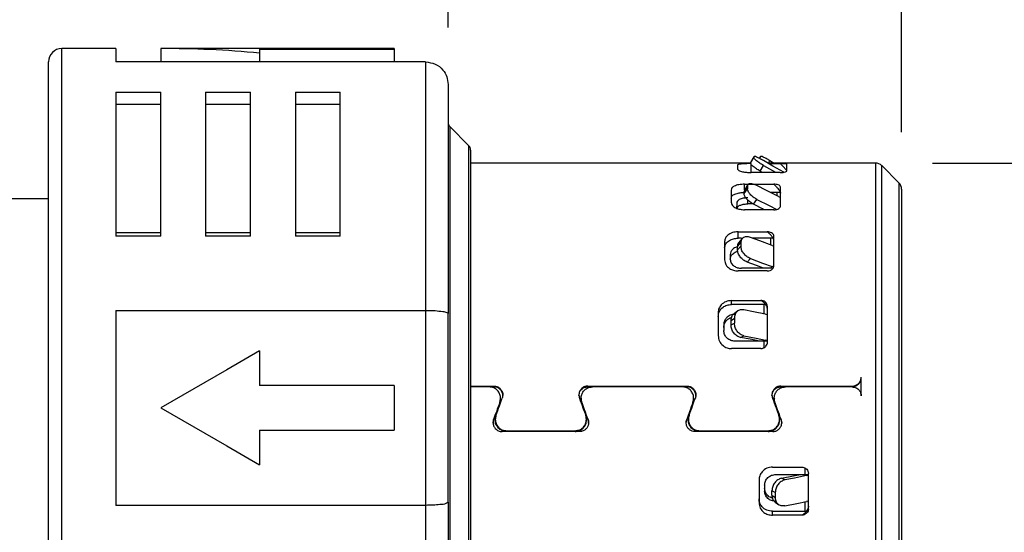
# Model space of a CAD drawing. Header units: millimetres. Extents: x 6 to 273, y 6 to 210.
# Tile 5 of 13: x 88 to 110, y 76 to 88. Entities that reach past the tile are written whole.
import ezdxf

# ---------------------------------------------------------------- set-up
doc = ezdxf.new("R2010")
doc.units = ezdxf.units.MM
doc.linetypes.add('SLD-Solid', pattern=[0])
doc.layers.add('DIMENSIONS', color=140, linetype='SLD-Solid', lineweight=25)
doc.styles.add('SLDTEXTSTYLE0', font='TXT', dxfattribs={"width": 0.7})
doc.dimstyles.new('SLDDIMSTYLE0', dxfattribs={"dimtxt": 2.158008, "dimasz": 3.302, "dimexe": 0, "dimexo": 0.0625, "dimgap": 0.539502, "dimtad": 0, "dimtih": 1, "dimtoh": 1, "dimdec": 1, "dimrnd": 1e-09, "dimzin": 12, "dimdsep": 46, "dimtxsty": 'SLDTEXTSTYLE0', "dimsah": 1, "dimcen": 0.09, "dimadec": 0, "dimazin": 3, "dimtfac": 1, "dimtdec": 1, "dimtofl": 0, "dimtmove": 0, "dimatfit": 3, "dimfxl": 0, "dimfrac": 2, "dimtolj": 1, "dimtzin": 12, "dimarcsym": 0})
doc.dimstyles.new('SLDDIMSTYLE1', dxfattribs={"dimtxt": 2.158008, "dimasz": 3.302, "dimexe": 0, "dimexo": 0.0625, "dimgap": 0.539502, "dimtad": 0, "dimtih": 1, "dimtoh": 1, "dimdec": 1, "dimrnd": 1e-09, "dimzin": 4, "dimdsep": 46, "dimtxsty": 'SLDTEXTSTYLE0', "dimsah": 1, "dimcen": 0.09, "dimadec": 0, "dimazin": 1, "dimtfac": 1, "dimtdec": 1, "dimtofl": 0, "dimtmove": 0, "dimatfit": 3, "dimfxl": 0, "dimfrac": 2, "dimtolj": 1, "dimtzin": 12, "dimarcsym": 0})

# ---------------------------------------------------------------- blocks, each defined once
blk = doc.blocks.new('_D')
at = {"layer": 'DIMENSIONS'}
for p, q in [((97.781, 87.539), (97.781, 100.244)), ((107.881, 85.206), (107.881, 100.244)), ((97.781, 97.069), (107.881, 97.069)), ((107.881, 97.069), (114.736, 97.069)), ((117.661, 97.069), (116.936, 97.069)), ((116.936, 97.069), (116.936, 93.639)), ((124.074, 97.069), (124.798, 97.069)), ((124.798, 97.069), (124.798, 93.639)), ((116.936, 93.639), (117.661, 93.639)), ((124.798, 93.639), (124.074, 93.639))]:
    blk.add_line(p, q, dxfattribs=at)
for points in [[(97.781, 97.069), (101.083, 96.561), (101.083, 97.577)], [(107.881, 97.069), (104.579, 97.577), (104.579, 96.561)]]:
    blk.add_solid(points, dxfattribs=at)
at = {"layer": 'DIMENSIONS', "char_height": 2.1167, "attachment_point": 1, "style": 'SLDTEXTSTYLE0'}
for s, insert in [('10.1', (117.661, 100.28)), ('0.40', (117.661, 96.367))]:
    blk.add_mtext(s, dxfattribs=dict(at, insert=insert))
blk = doc.blocks.new('_D_1')
at = {"layer": 'DIMENSIONS'}
for p, q in [((57.881, 84.915), (57.881, 112.244)), ((107.881, 85.206), (107.881, 112.244)), ((57.881, 109.069), (77.873, 109.069)), ((80.798, 109.069), (80.073, 109.069)), ((80.073, 109.069), (80.073, 105.639)), ((87.211, 109.069), (87.935, 109.069)), ((87.935, 109.069), (87.935, 105.639)), ((107.881, 109.069), (90.135, 109.069)), ((80.073, 105.639), (80.798, 105.639)), ((87.935, 105.639), (87.211, 105.639))]:
    blk.add_line(p, q, dxfattribs=at)
for points in [[(57.881, 109.069), (61.183, 108.561), (61.183, 109.577)], [(107.881, 109.069), (104.579, 109.577), (104.579, 108.561)]]:
    blk.add_solid(points, dxfattribs=at)
at = {"layer": 'DIMENSIONS', "char_height": 2.1167, "attachment_point": 1, "style": 'SLDTEXTSTYLE0'}
for s, insert in [('50.0', (80.798, 112.28)), ('1.97', (80.798, 108.367))]:
    blk.add_mtext(s, dxfattribs=dict(at, insert=insert))
blk = doc.blocks.new('_D_2')
at = {"layer": 'DIMENSIONS'}
for p, q in [((108.568, 84.519), (121.056, 84.519)), ((117.881, 84.519), (117.881, 73.619)), ((108.568, 73.619), (121.056, 73.619)), ((117.881, 68.76), (117.881, 73.619)), ((124.231, 68.76), (117.881, 68.76)), ((127.311, 68.76), (126.586, 68.76)), ((126.586, 68.76), (126.586, 65.331)), ((133.724, 68.76), (134.448, 68.76)), ((134.448, 68.76), (134.448, 65.331)), ((126.586, 65.331), (127.311, 65.331)), ((134.448, 65.331), (133.724, 65.331))]:
    blk.add_line(p, q, dxfattribs=at)
for points in [[(117.881, 84.519), (117.373, 81.217), (118.389, 81.217)], [(117.881, 73.619), (118.389, 76.921), (117.373, 76.921)]]:
    blk.add_solid(points, dxfattribs=at)
at = {"layer": 'DIMENSIONS', "char_height": 2.1167, "attachment_point": 1, "style": 'SLDTEXTSTYLE0'}
for s, insert in [('%%c', (125.682, 71.972)), ('10.9', (128.94, 71.972)), ('0.43', (127.311, 68.059))]:
    blk.add_mtext(s, dxfattribs=dict(at, insert=insert))

msp = doc.modelspace()

# ---------------------------------------------------------------- linework, layer by layer
for p, q in [((90.381, 87.069), (89.181, 87.069)), ((89.181, 71.069), (89.181, 87.069)), ((90.381, 87.069), (90.381, 86.769)), ((96.581, 87.069), (91.381, 87.069)), ((91.381, 87.069), (91.381, 86.769)), ((93.581, 87.053), (96.581, 87.053)), ((93.581, 87.053), (93.581, 86.967)), ((96.581, 87.069), (96.581, 87.053)), ((96.581, 87.053), (96.581, 86.769)), ((93.581, 86.967), (93.581, 86.769)), ((88.881, 79.069), (88.881, 86.769)), ((97.281, 86.769), (90.381, 86.769)), ((97.281, 86.769), (97.281, 81.239)), ((97.781, 86.269), (97.781, 81.169)), ((90.381, 86.095), (91.381, 86.095)), ((90.381, 86.095), (90.381, 82.894)), ((91.381, 82.894), (91.381, 86.095)), ((92.381, 86.095), (93.381, 86.095)), ((92.381, 86.095), (92.381, 82.894)), ((93.381, 82.894), (93.381, 86.095)), ((94.381, 86.095), (95.381, 86.095)), ((94.381, 86.095), (94.381, 82.894)), ((95.381, 82.894), (95.381, 86.095)), ((91.381, 85.824), (90.381, 85.824)), ((93.381, 85.824), (92.381, 85.824)), ((95.381, 85.824), (94.381, 85.824)), ((98.237, 84.912), (97.825, 85.325)), ((97.825, 72.812), (97.825, 85.325)), ((98.237, 84.912), (98.237, 73.225)), ((98.281, 84.806), (98.281, 79.069)), ((104.591, 84.659), (104.516, 84.529)), ((104.591, 84.659), (104.591, 84.639)), ((104.599, 84.668), (104.594, 84.66)), ((104.714, 84.621), (104.736, 84.659)), ((104.744, 84.668), (104.716, 84.62)), ((104.516, 84.519), (98.281, 84.519)), ((104.228, 84.476), (104.228, 84.382)), ((104.516, 84.512), (104.591, 84.639)), ((104.516, 84.512), (104.516, 84.529)), ((104.528, 84.307), (104.528, 84.505)), ((104.728, 84.34), (104.803, 84.466)), ((107.298, 84.519), (104.899, 84.519)), ((104.917, 84.519), (104.948, 84.573)), ((104.922, 84.505), (105.178, 84.505)), ((104.948, 84.573), (105.044, 84.519)), ((105.328, 84.347), (105.328, 84.493)), ((107.298, 84.519), (107.298, 82.922)), ((107.823, 84.077), (107.44, 84.46)), ((107.44, 73.677), (107.44, 84.46)), ((105.178, 84.307), (104.528, 84.307)), ((104.786, 84.307), (104.728, 84.34)), ((104.447, 84.005), (104.372, 83.888)), ((104.46, 84.04), (104.381, 83.918)), ((104.384, 84.047), (105.034, 84.047)), ((104.384, 83.923), (104.384, 84.047)), ((104.447, 84.005), (104.447, 83.947)), ((105.184, 83.564), (105.184, 83.984)), ((107.823, 84.077), (107.823, 82.61)), ((104.084, 83.918), (104.084, 83.647)), ((104.372, 83.838), (104.447, 83.947)), ((104.385, 83.919), (104.372, 83.888)), ((104.372, 83.838), (104.372, 83.888)), ((105.18, 83.865), (104.961, 83.865)), ((105.104, 83.865), (105.104, 83.796)), ((105.14, 83.776), (105.184, 83.752)), ((107.881, 83.936), (107.881, 74.201)), ((88.881, 83.719), (87.881, 83.719)), ((104.209, 83.628), (104.209, 83.559)), ((104.459, 83.61), (104.459, 83.692)), ((104.569, 83.61), (104.459, 83.61)), ((104.584, 83.6), (104.659, 83.709)), ((105.034, 83.478), (104.384, 83.478)), ((104.781, 83.478), (104.781, 83.513)), ((90.381, 82.969), (91.381, 82.969)), ((91.381, 82.894), (90.381, 82.894)), ((92.381, 82.969), (93.381, 82.969)), ((93.381, 82.894), (92.381, 82.894)), ((94.381, 82.969), (95.381, 82.969)), ((95.381, 82.894), (94.381, 82.894)), ((104.239, 82.989), (104.889, 82.989)), ((104.239, 82.845), (104.239, 82.989)), ((107.298, 82.922), (107.298, 73.619)), ((103.939, 82.775), (103.939, 82.36)), ((104.302, 82.755), (104.227, 82.666)), ((104.227, 82.589), (104.302, 82.666)), ((104.316, 82.845), (104.239, 82.845)), ((104.328, 82.836), (104.25, 82.742)), ((104.302, 82.755), (104.302, 82.666)), ((105.018, 82.845), (104.559, 82.845)), ((104.959, 82.845), (104.959, 82.698)), ((104.995, 82.684), (105.039, 82.666)), ((105.039, 82.239), (105.039, 82.883)), ((104.064, 82.48), (104.064, 82.374)), ((104.227, 82.589), (104.227, 82.666)), ((107.823, 82.61), (107.823, 74.06)), ((104.439, 82.314), (104.514, 82.392)), ((104.889, 82.116), (104.239, 82.116)), ((104.959, 82.176), (104.314, 82.176)), ((104.995, 82.212), (104.96, 82.176)), ((105.031, 82.2), (104.995, 82.212)), ((104.095, 81.458), (104.745, 81.458)), ((104.095, 81.37), (104.095, 81.458)), ((104.852, 81.37), (104.095, 81.37)), ((104.815, 81.37), (104.815, 81.152)), ((90.381, 81.239), (97.281, 81.239)), ((90.381, 81.239), (90.381, 76.898)), ((97.281, 81.239), (97.281, 76.898)), ((97.781, 76.969), (97.781, 81.169)), ((103.795, 81.184), (103.795, 80.676)), ((104.236, 81.225), (104.158, 81.171)), ((104.851, 81.156), (104.895, 81.146)), ((104.895, 80.532), (104.895, 81.322)), ((103.92, 80.92), (103.92, 80.79)), ((104.158, 81.061), (104.083, 81.009)), ((104.083, 80.915), (104.083, 81.009)), ((104.083, 80.915), (104.158, 80.952)), ((104.158, 81.061), (104.158, 80.952)), ((104.815, 80.552), (104.17, 80.552)), ((104.295, 80.636), (104.37, 80.674)), ((104.851, 80.577), (104.8, 80.552)), ((104.815, 80.552), (104.815, 80.406)), ((104.895, 80.57), (104.851, 80.577)), ((93.581, 80.339), (93.581, 79.569)), ((104.745, 80.387), (104.095, 80.387)), ((106.981, 79.334), (106.981, 79.752)), ((96.581, 79.569), (93.581, 79.569)), ((96.581, 79.569), (96.581, 78.569)), ((98.281, 79.553), (98.8, 79.553)), ((98.8, 79.536), (98.281, 79.536)), ((98.7, 79.534), (98.281, 79.534)), ((98.8, 79.553), (98.8, 79.536)), ((100.894, 79.553), (103.1, 79.553)), ((100.894, 79.536), (100.894, 79.553)), ((103.1, 79.536), (100.894, 79.536)), ((103, 79.534), (100.994, 79.534)), ((103.1, 79.553), (103.1, 79.536)), ((105.194, 79.553), (106.781, 79.553)), ((105.194, 79.536), (105.194, 79.553)), ((106.781, 79.536), (105.194, 79.536)), ((106.781, 79.534), (105.294, 79.534)), ((106.781, 79.553), (106.781, 79.536)), ((98.935, 79.198), (98.935, 79.181)), ((98.95, 79.266), (98.95, 79.284)), ((100.744, 79.284), (100.744, 79.266)), ((100.759, 79.181), (100.759, 79.198)), ((103.235, 79.198), (103.235, 79.181)), ((103.25, 79.266), (103.25, 79.284)), ((105.044, 79.284), (105.044, 79.266)), ((105.059, 79.181), (105.059, 79.198)), ((88.881, 71.369), (88.881, 79.069)), ((98.281, 79.069), (98.281, 73.331)), ((98.785, 78.724), (98.795, 78.793)), ((98.795, 78.793), (98.795, 78.81)), ((98.832, 78.812), (98.832, 78.794)), ((100.861, 78.794), (100.861, 78.813)), ((100.899, 78.81), (100.899, 78.793)), ((103.085, 78.724), (103.095, 78.793)), ((103.095, 78.793), (103.095, 78.81)), ((103.132, 78.812), (103.132, 78.794)), ((105.161, 78.794), (105.161, 78.813)), ((105.199, 78.81), (105.199, 78.793)), ((105.199, 78.793), (105.211, 78.724)), ((93.581, 78.569), (96.581, 78.569)), ((93.581, 78.569), (93.581, 77.798)), ((100.711, 78.539), (98.983, 78.539)), ((99.082, 78.559), (100.611, 78.559)), ((99.082, 78.542), (99.082, 78.559)), ((100.611, 78.542), (99.082, 78.542)), ((100.611, 78.559), (100.611, 78.542)), ((105.011, 78.539), (103.283, 78.539)), ((103.382, 78.559), (104.911, 78.559)), ((103.382, 78.542), (103.382, 78.559)), ((104.911, 78.542), (103.382, 78.542)), ((104.911, 78.559), (104.911, 78.542)), ((105.006, 77.75), (105.656, 77.75)), ((105.726, 77.73), (105.726, 77.585)), ((104.706, 77.461), (104.706, 76.953)), ((105.081, 77.585), (105.726, 77.585)), ((105.281, 77.463), (105.206, 77.501)), ((105.711, 77.585), (105.762, 77.56)), ((105.762, 77.56), (105.806, 77.567)), ((105.806, 76.815), (105.806, 77.605)), ((104.831, 77.347), (104.831, 77.217)), ((105.069, 77.185), (104.994, 77.222)), ((104.994, 77.128), (104.994, 77.222)), ((105.069, 77.185), (105.069, 77.076)), ((97.781, 76.969), (97.781, 71.869)), ((104.994, 77.128), (105.069, 77.076)), ((105.069, 76.966), (105.147, 76.912)), ((105.726, 76.985), (105.726, 76.767)), ((105.806, 76.991), (105.762, 76.981)), ((97.281, 76.898), (90.381, 76.898)), ((97.281, 76.898), (97.281, 71.369)), ((105.006, 76.767), (105.763, 76.767)), ((105.006, 76.679), (105.006, 76.767)), ((105.656, 76.679), (105.006, 76.679))]:
    msp.add_line(p, q)
at = {"flags": 128}
for points in [[(105.257, 84.314), (105.016, 84.452), (104.803, 84.573)], [(104.803, 84.466), (105.073, 84.313), (105.082, 84.307)], [(105.14, 83.776), (104.872, 83.909), (104.659, 84.016)], [(104.829, 83.478), (104.797, 83.494), (104.584, 83.6)], [(104.659, 83.709), (104.929, 83.573), (105.101, 83.487)], [(104.995, 82.684), (104.727, 82.783), (104.514, 82.861)], [(104.808, 82.176), (104.652, 82.235), (104.439, 82.314)], [(104.514, 82.392), (104.784, 82.291), (104.995, 82.212)], [(104.851, 81.156), (104.583, 81.208), (104.37, 81.25)], [(104.895, 81.149), (104.893, 81.149), (104.876, 81.15)], [(104.715, 80.552), (104.508, 80.594), (104.295, 80.636)], [(104.37, 80.674), (104.64, 80.62), (104.851, 80.577)], [(93.581, 80.339), (92.851, 79.917), (92.117, 79.493), (91.381, 79.069)], [(91.381, 79.069), (92.117, 78.644), (92.851, 78.22), (93.581, 77.798)], [(105.206, 77.501), (105.476, 77.555), (105.626, 77.585)], [(105.762, 77.56), (105.494, 77.506), (105.281, 77.463)], [(105.281, 76.887), (105.551, 76.94), (105.762, 76.981)], [(105.787, 76.987), (105.804, 76.988), (105.806, 76.988)]]:
    msp.add_lwpolyline(points, dxfattribs=at)
for centre, radius, start, end in [((89.181, 86.769), 0.3, 90, 179.9998), ((91.385, 63.248), 23.82, 84.7094, 90.0087), ((97.931, 85.431), 0.15, 180, 225.0001), ((98.131, 84.806), 0.15, 359.9998, 45.0004), ((107.298, 84.318), 0.2, 45.0015, 89.9989), ((107.681, 83.936), 0.2, 0.0012, 44.9999), ((104.959, 81.507), 0.669, 85.4536, 90.005), ((104.816, 79.171), 1.381, 86.7006, 90.0165), ((105.727, 78.964), 1.38, 269.9813, 273.3016)]:
    msp.add_arc(centre, radius, start, end)
for points, knots in [([(97.281, 86.769), (97.354, 86.759), (97.501, 86.74), (97.665, 86.607), (97.764, 86.442), (97.775, 86.326), (97.781, 86.269)], [0, 0, 0, 0, 0.2783048, 0.5576219, 0.778616, 1, 1, 1, 1]), ([(104.803, 84.573), (104.776, 84.589), (104.727, 84.617), (104.662, 84.643), (104.617, 84.67), (104.596, 84.661), (104.591, 84.659)], [0, 0, 0, 0, 0.39659, 0.722104, 0.927418, 1, 1, 1, 1]), ([(104.948, 84.573), (104.921, 84.589), (104.872, 84.617), (104.807, 84.642), (104.765, 84.67), (104.747, 84.663), (104.745, 84.662)], [0, 0, 0, 0, 0.4139875, 0.7537666, 0.9681042, 1, 1, 1, 1]), ([(104.528, 84.505), (104.485, 84.505), (104.408, 84.505), (104.316, 84.497), (104.254, 84.495), (104.234, 84.48), (104.228, 84.476)], [0, 0, 0, 0, 0.419779, 0.760015, 0.930172, 1, 1, 1, 1]), ([(104.728, 84.34), (104.701, 84.356), (104.648, 84.387), (104.584, 84.437), (104.535, 84.475), (104.521, 84.503), (104.516, 84.512)], [0, 0, 0, 0, 0.348003, 0.658773, 0.885352, 1, 1, 1, 1]), ([(104.803, 84.466), (104.776, 84.483), (104.723, 84.514), (104.659, 84.563), (104.61, 84.601), (104.596, 84.629), (104.591, 84.639)], [0, 0, 0, 0, 0.34794, 0.658561, 0.885154, 1, 1, 1, 1]), ([(105.328, 84.493), (105.324, 84.495), (105.307, 84.503), (105.272, 84.502), (105.227, 84.505), (105.195, 84.505), (105.178, 84.505)], [0, 0, 0, 0, 0.101907, 0.3681352, 0.664219, 1, 1, 1, 1]), ([(105.328, 84.343), (105.327, 84.346), (105.321, 84.356), (105.304, 84.374), (105.276, 84.406), (105.232, 84.451), (105.198, 84.486), (105.178, 84.505)], [0, 0, 0, 0, 0.044918, 0.154889, 0.332996, 0.625804, 1, 1, 1, 1]), ([(104.228, 84.382), (104.237, 84.371), (104.264, 84.338), (104.34, 84.326), (104.43, 84.309), (104.494, 84.308), (104.528, 84.307)], [0, 0, 0, 0, 0.129872, 0.395073, 0.679998, 1, 1, 1, 1]), ([(105.178, 84.307), (105.2, 84.308), (105.239, 84.309), (105.285, 84.319), (105.318, 84.329), (105.326, 84.342), (105.328, 84.347)], [0, 0, 0, 0, 0.398606, 0.727452, 0.902538, 1, 1, 1, 1]), ([(104.384, 84.047), (104.341, 84.045), (104.262, 84.042), (104.166, 84.012), (104.099, 83.972), (104.089, 83.934), (104.084, 83.918)], [0, 0, 0, 0, 0.366641, 0.677178, 0.860282, 1, 1, 1, 1]), ([(104.659, 84.016), (104.632, 84.028), (104.584, 84.049), (104.518, 84.062), (104.458, 84.05), (104.45, 84.019), (104.447, 84.005)], [0, 0, 0, 0, 0.355611, 0.637759, 0.83274, 1, 1, 1, 1]), ([(105.184, 83.984), (105.18, 83.994), (105.171, 84.019), (105.129, 84.034), (105.084, 84.046), (105.051, 84.047), (105.034, 84.047)], [0, 0, 0, 0, 0.177557, 0.440297, 0.705824, 1, 1, 1, 1]), ([(105.034, 84.047), (105.051, 84.031), (105.083, 84.001), (105.124, 83.955), (105.154, 83.913), (105.177, 83.879), (105.182, 83.856), (105.184, 83.847)], [0, 0, 0, 0, 0.278282, 0.521381, 0.721969, 0.894897, 1, 1, 1, 1]), ([(104.084, 83.735), (104.092, 83.756), (104.11, 83.806), (104.194, 83.839), (104.285, 83.861), (104.35, 83.863), (104.384, 83.865)], [0, 0, 0, 0, 0.182893, 0.444846, 0.708295, 1, 1, 1, 1]), ([(104.584, 83.6), (104.556, 83.616), (104.501, 83.648), (104.436, 83.71), (104.386, 83.772), (104.376, 83.818), (104.372, 83.838)], [0, 0, 0, 0, 0.292468, 0.577314, 0.819973, 1, 1, 1, 1]), ([(104.659, 83.709), (104.631, 83.725), (104.576, 83.757), (104.511, 83.819), (104.461, 83.881), (104.451, 83.927), (104.447, 83.947)], [0, 0, 0, 0, 0.292455, 0.577189, 0.819836, 1, 1, 1, 1]), ([(104.084, 83.647), (104.091, 83.622), (104.108, 83.564), (104.191, 83.515), (104.284, 83.483), (104.35, 83.48), (104.384, 83.478)], [0, 0, 0, 0, 0.20453, 0.471788, 0.725399, 1, 1, 1, 1]), ([(104.459, 83.745), (104.423, 83.743), (104.357, 83.739), (104.277, 83.712), (104.221, 83.675), (104.213, 83.642), (104.209, 83.628)], [0, 0, 0, 0, 0.3604243, 0.6684227, 0.8538484, 1, 1, 1, 1]), ([(104.234, 83.504), (104.232, 83.506), (104.216, 83.518), (104.212, 83.54), (104.209, 83.559)], [0, 0, 0, 0, 0.125268, 1, 1, 1, 1]), ([(104.229, 83.536), (104.23, 83.539), (104.242, 83.566), (104.302, 83.585), (104.376, 83.607), (104.431, 83.609), (104.459, 83.61)], [0, 0, 0, 0, 0.038603, 0.350662, 0.659534, 1, 1, 1, 1]), ([(105.034, 83.478), (105.056, 83.479), (105.096, 83.482), (105.145, 83.503), (105.178, 83.532), (105.182, 83.554), (105.184, 83.564)], [0, 0, 0, 0, 0.343214, 0.645353, 0.838804, 1, 1, 1, 1]), ([(104.239, 82.989), (104.196, 82.985), (104.113, 82.978), (104.014, 82.925), (103.951, 82.853), (103.943, 82.8), (103.939, 82.775)], [0, 0, 0, 0, 0.319313, 0.610131, 0.812314, 1, 1, 1, 1]), ([(105.039, 82.883), (105.036, 82.899), (105.029, 82.933), (104.987, 82.966), (104.94, 82.986), (104.906, 82.988), (104.889, 82.989)], [0, 0, 0, 0, 0.236546, 0.505579, 0.745323, 1, 1, 1, 1]), ([(105.039, 82.775), (105.038, 82.786), (105.035, 82.81), (105.018, 82.847), (104.99, 82.892), (104.947, 82.942), (104.909, 82.973), (104.889, 82.989)], [0, 0, 0, 0, 0.116896, 0.268668, 0.455728, 0.713492, 1, 1, 1, 1]), ([(103.939, 82.63), (103.946, 82.663), (103.959, 82.732), (104.043, 82.8), (104.138, 82.838), (104.205, 82.843), (104.239, 82.845)], [0, 0, 0, 0, 0.239926, 0.508609, 0.74697, 1, 1, 1, 1]), ([(104.254, 82.742), (104.25, 82.739), (104.229, 82.721), (104.228, 82.69), (104.227, 82.666)], [0, 0, 0, 0, 0.187925, 1, 1, 1, 1]), ([(104.514, 82.861), (104.487, 82.869), (104.438, 82.884), (104.363, 82.871), (104.31, 82.823), (104.305, 82.778), (104.302, 82.755)], [0, 0, 0, 0, 0.293077, 0.54071, 0.761521, 1, 1, 1, 1]), ([(104.514, 82.392), (104.486, 82.405), (104.428, 82.433), (104.362, 82.502), (104.313, 82.581), (104.305, 82.639), (104.302, 82.666)], [0, 0, 0, 0, 0.256124, 0.52249, 0.776275, 1, 1, 1, 1]), ([(104.212, 82.648), (104.21, 82.648), (104.176, 82.643), (104.126, 82.608), (104.074, 82.547), (104.067, 82.502), (104.064, 82.48)], [0, 0, 0, 0, 0.015968, 0.432211, 0.725365, 1, 1, 1, 1]), ([(104.064, 82.376), (104.069, 82.405), (104.08, 82.464), (104.15, 82.521), (104.204, 82.548), (104.233, 82.552), (104.234, 82.552)], [0, 0, 0, 0, 0.319337, 0.672535, 0.981873, 1, 1, 1, 1]), ([(104.439, 82.314), (104.411, 82.328), (104.353, 82.356), (104.287, 82.425), (104.238, 82.503), (104.23, 82.561), (104.227, 82.589)], [0, 0, 0, 0, 0.256107, 0.522551, 0.776342, 1, 1, 1, 1]), ([(103.939, 82.36), (103.945, 82.324), (103.958, 82.249), (104.04, 82.171), (104.137, 82.124), (104.205, 82.119), (104.239, 82.116)], [0, 0, 0, 0, 0.251059, 0.525087, 0.75817, 1, 1, 1, 1]), ([(104.064, 82.374), (104.069, 82.345), (104.08, 82.284), (104.149, 82.221), (104.229, 82.183), (104.286, 82.179), (104.314, 82.176)], [0, 0, 0, 0, 0.247335, 0.520666, 0.755332, 1, 1, 1, 1]), ([(104.889, 82.116), (104.911, 82.118), (104.954, 82.123), (105.003, 82.155), (105.034, 82.196), (105.037, 82.225), (105.039, 82.239)], [0, 0, 0, 0, 0.30425, 0.591668, 0.801351, 1, 1, 1, 1]), ([(104.095, 81.458), (104.051, 81.453), (103.965, 81.443), (103.866, 81.371), (103.806, 81.28), (103.799, 81.216), (103.795, 81.184)], [0, 0, 0, 0, 0.291015, 0.572974, 0.787859, 1, 1, 1, 1]), ([(103.795, 81.097), (103.801, 81.137), (103.813, 81.219), (103.894, 81.309), (103.992, 81.361), (104.061, 81.367), (104.095, 81.37)], [0, 0, 0, 0, 0.26949, 0.545212, 0.770207, 1, 1, 1, 1]), ([(104.895, 81.322), (104.892, 81.342), (104.886, 81.383), (104.846, 81.427), (104.797, 81.453), (104.763, 81.456), (104.745, 81.458)], [0, 0, 0, 0, 0.267794, 0.543683, 0.769372, 1, 1, 1, 1]), ([(104.895, 81.256), (104.894, 81.269), (104.892, 81.296), (104.875, 81.336), (104.847, 81.381), (104.804, 81.425), (104.765, 81.447), (104.745, 81.458)], [0, 0, 0, 0, 0.142243, 0.3077, 0.495834, 0.739653, 1, 1, 1, 1]), ([(97.281, 81.239), (97.352, 81.238), (97.482, 81.237), (97.635, 81.216), (97.74, 81.206), (97.772, 81.177), (97.781, 81.169)], [0, 0, 0, 0, 0.413989, 0.752705, 0.925049, 1, 1, 1, 1]), ([(104.17, 81.152), (104.134, 81.148), (104.062, 81.139), (103.979, 81.078), (103.929, 81.002), (103.923, 80.947), (103.92, 80.92)], [0, 0, 0, 0, 0.288895, 0.570554, 0.786389, 1, 1, 1, 1]), ([(104.083, 81.009), (104.086, 81.038), (104.092, 81.093), (104.126, 81.153), (104.156, 81.167), (104.162, 81.17)], [0, 0, 0, 0, 0.465946, 0.893862, 1, 1, 1, 1]), ([(104.37, 81.25), (104.343, 81.252), (104.289, 81.257), (104.215, 81.217), (104.166, 81.147), (104.161, 81.09), (104.158, 81.061)], [0, 0, 0, 0, 0.24987, 0.488072, 0.733161, 1, 1, 1, 1]), ([(103.92, 80.86), (103.925, 80.895), (103.935, 80.965), (104.003, 81.038), (104.061, 81.075), (104.093, 81.08), (104.096, 81.08)], [0, 0, 0, 0, 0.338916, 0.684487, 0.964512, 1, 1, 1, 1]), ([(104.295, 80.636), (104.267, 80.646), (104.208, 80.665), (104.141, 80.734), (104.093, 80.819), (104.086, 80.883), (104.083, 80.915)], [0, 0, 0, 0, 0.235943, 0.488755, 0.747774, 1, 1, 1, 1]), ([(104.37, 80.674), (104.342, 80.683), (104.283, 80.703), (104.216, 80.771), (104.168, 80.856), (104.161, 80.92), (104.158, 80.952)], [0, 0, 0, 0, 0.2360001, 0.4887591, 0.7477549, 1, 1, 1, 1]), ([(104.17, 80.552), (104.138, 80.556), (104.073, 80.563), (103.99, 80.618), (103.932, 80.697), (103.924, 80.759), (103.92, 80.79)], [0, 0, 0, 0, 0.255883, 0.508798, 0.756701, 1, 1, 1, 1]), ([(103.795, 80.676), (103.801, 80.634), (103.813, 80.548), (103.893, 80.454), (103.992, 80.397), (104.061, 80.39), (104.095, 80.387)], [0, 0, 0, 0, 0.2739829, 0.5525951, 0.7754706, 1, 1, 1, 1]), ([(104.745, 80.387), (104.767, 80.39), (104.811, 80.395), (104.86, 80.434), (104.89, 80.482), (104.894, 80.515), (104.895, 80.532)], [0, 0, 0, 0, 0.28406, 0.565018, 0.783482, 1, 1, 1, 1]), ([(106.781, 79.553), (106.804, 79.556), (106.849, 79.56), (106.909, 79.594), (106.954, 79.645), (106.978, 79.701), (106.98, 79.738), (106.981, 79.752)], [0, 0, 0, 0, 0.215285, 0.430377, 0.645057, 0.859152, 1, 1, 1, 1]), ([(106.931, 79.603), (106.907, 79.582), (106.864, 79.544), (106.806, 79.538), (106.781, 79.536)], [0, 0, 0, 0, 0.558818, 1, 1, 1, 1]), ([(106.931, 79.603), (106.94, 79.616), (106.957, 79.639), (106.976, 79.685), (106.979, 79.719), (106.981, 79.739)], [0, 0, 0, 0, 0.304158, 0.587639, 1, 1, 1, 1]), ([(98.935, 79.198), (98.942, 79.226), (98.956, 79.281), (98.941, 79.366), (98.901, 79.441), (98.838, 79.498), (98.767, 79.529), (98.72, 79.532), (98.7, 79.534)], [0, 0, 0, 0, 0.175974, 0.351857, 0.52741, 0.702838, 0.878419, 1, 1, 1, 1]), ([(98.8, 79.553), (98.824, 79.551), (98.872, 79.546), (98.934, 79.507), (98.982, 79.448), (99.007, 79.368), (98.994, 79.313), (98.988, 79.286)], [0, 0, 0, 0, 0.186901, 0.37367, 0.560323, 0.779967, 1, 1, 1, 1]), ([(99, 79.337), (99, 79.337), (99.004, 79.361), (98.989, 79.41), (98.951, 79.475), (98.884, 79.526), (98.828, 79.533), (98.8, 79.536)], [0, 0, 0, 0, 0.006129, 0.234532, 0.462764, 0.731256, 1, 1, 1, 1]), ([(100.894, 79.553), (100.87, 79.551), (100.822, 79.546), (100.759, 79.507), (100.712, 79.448), (100.687, 79.368), (100.699, 79.313), (100.706, 79.286)], [0, 0, 0, 0, 0.187055, 0.373797, 0.560583, 0.780071, 1, 1, 1, 1]), ([(100.694, 79.336), (100.696, 79.358), (100.7, 79.402), (100.733, 79.462), (100.783, 79.508), (100.84, 79.532), (100.878, 79.535), (100.894, 79.536)], [0, 0, 0, 0, 0.207422, 0.421945, 0.636454, 0.85119, 1, 1, 1, 1]), ([(100.759, 79.198), (100.752, 79.226), (100.738, 79.281), (100.753, 79.366), (100.793, 79.441), (100.856, 79.498), (100.927, 79.529), (100.974, 79.532), (100.994, 79.534)], [0, 0, 0, 0, 0.17597, 0.351852, 0.527405, 0.70283, 0.878411, 1, 1, 1, 1]), ([(103.235, 79.198), (103.242, 79.226), (103.256, 79.281), (103.241, 79.366), (103.201, 79.441), (103.138, 79.498), (103.067, 79.529), (103.02, 79.532), (103, 79.534)], [0, 0, 0, 0, 0.175975, 0.3518577, 0.5274127, 0.7028374, 0.8784146, 1, 1, 1, 1]), ([(103.1, 79.553), (103.124, 79.551), (103.172, 79.546), (103.234, 79.507), (103.282, 79.448), (103.307, 79.368), (103.294, 79.313), (103.288, 79.286)], [0, 0, 0, 0, 0.186905, 0.373669, 0.560324, 0.779968, 1, 1, 1, 1]), ([(103.3, 79.337), (103.3, 79.337), (103.304, 79.361), (103.289, 79.41), (103.251, 79.475), (103.184, 79.526), (103.128, 79.533), (103.1, 79.536)], [0, 0, 0, 0, 0.00613, 0.234532, 0.462762, 0.731252, 1, 1, 1, 1]), ([(105.194, 79.553), (105.17, 79.551), (105.122, 79.546), (105.059, 79.507), (105.012, 79.448), (104.987, 79.368), (104.999, 79.313), (105.006, 79.286)], [0, 0, 0, 0, 0.187058, 0.373794, 0.56057, 0.780066, 1, 1, 1, 1]), ([(104.994, 79.336), (104.996, 79.358), (105, 79.402), (105.033, 79.462), (105.083, 79.508), (105.14, 79.532), (105.178, 79.535), (105.194, 79.536)], [0, 0, 0, 0, 0.2074199, 0.421944, 0.6364512, 0.8511851, 1, 1, 1, 1]), ([(105.059, 79.198), (105.052, 79.226), (105.038, 79.281), (105.053, 79.366), (105.093, 79.441), (105.156, 79.498), (105.227, 79.529), (105.274, 79.532), (105.294, 79.534)], [0, 0, 0, 0, 0.175973, 0.351856, 0.527407, 0.702838, 0.878415, 1, 1, 1, 1]), ([(106.781, 79.534), (106.811, 79.53), (106.869, 79.523), (106.935, 79.469), (106.974, 79.404), (106.979, 79.357), (106.981, 79.334)], [0, 0, 0, 0, 0.279964, 0.559437, 0.779588, 1, 1, 1, 1]), ([(98.935, 79.198), (98.909, 79.126), (98.862, 78.997), (98.815, 78.867), (98.795, 78.81)], [0, 0, 0, 0, 0.560092, 1, 1, 1, 1]), ([(98.935, 79.181), (98.909, 79.108), (98.862, 78.979), (98.815, 78.85), (98.795, 78.793)], [0, 0, 0, 0, 0.560125, 1, 1, 1, 1]), ([(98.848, 78.898), (98.874, 78.97), (98.92, 79.1), (98.967, 79.229), (98.988, 79.286)], [0, 0, 0, 0, 0.560034, 1, 1, 1, 1]), ([(98.947, 79.266), (98.948, 79.257), (98.951, 79.228), (98.941, 79.2), (98.935, 79.181)], [0, 0, 0, 0, 0.328442, 1, 1, 1, 1]), ([(100.706, 79.286), (100.732, 79.213), (100.779, 79.084), (100.826, 78.955), (100.846, 78.898)], [0, 0, 0, 0, 0.559967, 1, 1, 1, 1]), ([(100.747, 79.266), (100.746, 79.257), (100.743, 79.228), (100.752, 79.2), (100.759, 79.181)], [0, 0, 0, 0, 0.328442, 1, 1, 1, 1]), ([(100.899, 78.81), (100.873, 78.883), (100.826, 79.012), (100.779, 79.141), (100.759, 79.198)], [0, 0, 0, 0, 0.559911, 1, 1, 1, 1]), ([(100.899, 78.793), (100.873, 78.865), (100.826, 78.995), (100.779, 79.124), (100.759, 79.181)], [0, 0, 0, 0, 0.559875, 1, 1, 1, 1]), ([(103.235, 79.198), (103.209, 79.126), (103.162, 78.997), (103.115, 78.867), (103.095, 78.81)], [0, 0, 0, 0, 0.56009, 1, 1, 1, 1]), ([(103.235, 79.181), (103.209, 79.108), (103.162, 78.979), (103.115, 78.85), (103.095, 78.793)], [0, 0, 0, 0, 0.560123, 1, 1, 1, 1]), ([(103.148, 78.898), (103.174, 78.97), (103.22, 79.1), (103.267, 79.229), (103.288, 79.286)], [0, 0, 0, 0, 0.560033, 1, 1, 1, 1]), ([(103.247, 79.266), (103.248, 79.257), (103.251, 79.228), (103.241, 79.2), (103.235, 79.181)], [0, 0, 0, 0, 0.32844, 1, 1, 1, 1]), ([(105.006, 79.286), (105.032, 79.213), (105.079, 79.084), (105.126, 78.955), (105.146, 78.898)], [0, 0, 0, 0, 0.559968, 1, 1, 1, 1]), ([(105.047, 79.266), (105.046, 79.257), (105.043, 79.228), (105.052, 79.2), (105.059, 79.181)], [0, 0, 0, 0, 0.328444, 1, 1, 1, 1]), ([(105.199, 78.81), (105.173, 78.883), (105.126, 79.012), (105.079, 79.141), (105.059, 79.198)], [0, 0, 0, 0, 0.559908, 1, 1, 1, 1]), ([(105.199, 78.793), (105.173, 78.865), (105.126, 78.995), (105.079, 79.124), (105.059, 79.181)], [0, 0, 0, 0, 0.559875, 1, 1, 1, 1]), ([(98.795, 78.81), (98.789, 78.787), (98.777, 78.74), (98.792, 78.666), (98.832, 78.601), (98.899, 78.55), (98.955, 78.543), (98.983, 78.539)], [0, 0, 0, 0, 0.188127, 0.376635, 0.564698, 0.783423, 1, 1, 1, 1]), ([(99.082, 78.542), (99.053, 78.545), (98.994, 78.551), (98.915, 78.6), (98.857, 78.675), (98.828, 78.747), (98.835, 78.788), (98.836, 78.794)], [0, 0, 0, 0, 0.224924, 0.451849, 0.681223, 0.952369, 1, 1, 1, 1]), ([(98.848, 78.898), (98.84, 78.869), (98.826, 78.81), (98.845, 78.718), (98.895, 78.636), (98.977, 78.573), (99.048, 78.564), (99.082, 78.559)], [0, 0, 0, 0, 0.18775, 0.376209, 0.564245, 0.783274, 1, 1, 1, 1]), ([(100.611, 78.559), (100.639, 78.562), (100.695, 78.568), (100.769, 78.61), (100.826, 78.673), (100.859, 78.753), (100.865, 78.831), (100.852, 78.879), (100.846, 78.898)], [0, 0, 0, 0, 0.172756, 0.345331, 0.519197, 0.695549, 0.873459, 1, 1, 1, 1]), ([(100.611, 78.542), (100.641, 78.545), (100.7, 78.551), (100.779, 78.6), (100.837, 78.675), (100.866, 78.747), (100.859, 78.788), (100.858, 78.794)], [0, 0, 0, 0, 0.2250752, 0.4518667, 0.681303, 0.9522638, 1, 1, 1, 1]), ([(100.899, 78.81), (100.905, 78.788), (100.916, 78.744), (100.904, 78.674), (100.871, 78.613), (100.819, 78.567), (100.763, 78.543), (100.726, 78.54), (100.711, 78.539)], [0, 0, 0, 0, 0.177747, 0.35533, 0.533572, 0.711422, 0.887298, 1, 1, 1, 1]), ([(100.909, 78.724), (100.91, 78.731), (100.912, 78.754), (100.904, 78.777), (100.899, 78.793)], [0, 0, 0, 0, 0.3001767, 1, 1, 1, 1]), ([(103.283, 78.539), (103.26, 78.541), (103.216, 78.546), (103.157, 78.58), (103.111, 78.63), (103.084, 78.694), (103.079, 78.757), (103.09, 78.795), (103.095, 78.81)], [0, 0, 0, 0, 0.172545, 0.344894, 0.518511, 0.694731, 0.8728, 1, 1, 1, 1]), ([(103.382, 78.542), (103.353, 78.545), (103.294, 78.551), (103.215, 78.6), (103.157, 78.675), (103.128, 78.747), (103.135, 78.788), (103.136, 78.794)], [0, 0, 0, 0, 0.224921, 0.45185, 0.681222, 0.952369, 1, 1, 1, 1]), ([(103.148, 78.898), (103.14, 78.869), (103.126, 78.81), (103.145, 78.718), (103.195, 78.636), (103.277, 78.573), (103.348, 78.564), (103.382, 78.559)], [0, 0, 0, 0, 0.187751, 0.37621, 0.564251, 0.783281, 1, 1, 1, 1]), ([(104.911, 78.559), (104.939, 78.562), (104.995, 78.568), (105.069, 78.61), (105.126, 78.673), (105.159, 78.753), (105.165, 78.831), (105.152, 78.879), (105.146, 78.898)], [0, 0, 0, 0, 0.172753, 0.345325, 0.519194, 0.695547, 0.873458, 1, 1, 1, 1]), ([(104.911, 78.542), (104.941, 78.545), (105, 78.551), (105.079, 78.6), (105.137, 78.675), (105.166, 78.747), (105.159, 78.788), (105.158, 78.794)], [0, 0, 0, 0, 0.225062, 0.451859, 0.681294, 0.952261, 1, 1, 1, 1]), ([(105.011, 78.539), (105.035, 78.542), (105.082, 78.547), (105.145, 78.586), (105.193, 78.646), (105.218, 78.726), (105.206, 78.782), (105.199, 78.81)], [0, 0, 0, 0, 0.184056, 0.369448, 0.556975, 0.778666, 1, 1, 1, 1]), ([(105.006, 77.75), (104.962, 77.745), (104.875, 77.734), (104.776, 77.656), (104.717, 77.561), (104.71, 77.494), (104.706, 77.461)], [0, 0, 0, 0, 0.2846746, 0.5660881, 0.784349, 1, 1, 1, 1]), ([(105.656, 77.75), (105.673, 77.748), (105.707, 77.745), (105.752, 77.72), (105.786, 77.684), (105.804, 77.643), (105.806, 77.616), (105.806, 77.605)], [0, 0, 0, 0, 0.218155, 0.434934, 0.649386, 0.861353, 1, 1, 1, 1]), ([(104.831, 77.347), (104.835, 77.378), (104.843, 77.44), (104.901, 77.519), (104.984, 77.574), (105.049, 77.581), (105.081, 77.585)], [0, 0, 0, 0, 0.243298, 0.491193, 0.744108, 1, 1, 1, 1]), ([(105.206, 77.501), (105.178, 77.491), (105.119, 77.472), (105.052, 77.403), (105.004, 77.318), (104.997, 77.254), (104.994, 77.222)], [0, 0, 0, 0, 0.235935, 0.488749, 0.747776, 1, 1, 1, 1]), ([(105.281, 77.463), (105.253, 77.454), (105.194, 77.434), (105.127, 77.366), (105.079, 77.281), (105.072, 77.217), (105.069, 77.185)], [0, 0, 0, 0, 0.236, 0.488771, 0.747761, 1, 1, 1, 1]), ([(105.006, 77.06), (104.996, 77.062), (104.95, 77.069), (104.89, 77.119), (104.84, 77.195), (104.834, 77.25), (104.831, 77.277)], [0, 0, 0, 0, 0.107742, 0.4611, 0.731908, 1, 1, 1, 1]), ([(105.081, 76.985), (105.049, 76.988), (104.984, 76.995), (104.901, 77.048), (104.843, 77.124), (104.835, 77.186), (104.831, 77.217)], [0, 0, 0, 0, 0.258494, 0.511618, 0.757678, 1, 1, 1, 1]), ([(97.781, 76.969), (97.766, 76.957), (97.713, 76.919), (97.593, 76.915), (97.444, 76.899), (97.338, 76.899), (97.281, 76.898)], [0, 0, 0, 0, 0.111009, 0.37785, 0.670293, 1, 1, 1, 1]), ([(105.006, 76.767), (104.962, 76.772), (104.876, 76.782), (104.777, 76.853), (104.717, 76.944), (104.71, 77.009), (104.706, 77.04)], [0, 0, 0, 0, 0.2909447, 0.5728513, 0.7877494, 1, 1, 1, 1]), ([(105.073, 76.967), (105.067, 76.97), (105.037, 76.984), (105.003, 77.044), (104.997, 77.099), (104.994, 77.128)], [0, 0, 0, 0, 0.105823, 0.533871, 1, 1, 1, 1]), ([(105.281, 76.887), (105.254, 76.885), (105.2, 76.88), (105.126, 76.92), (105.077, 76.99), (105.072, 77.047), (105.069, 77.076)], [0, 0, 0, 0, 0.249868, 0.488065, 0.733161, 1, 1, 1, 1]), ([(104.706, 76.953), (104.712, 76.912), (104.724, 76.83), (104.805, 76.741), (104.903, 76.689), (104.972, 76.682), (105.006, 76.679)], [0, 0, 0, 0, 0.269373, 0.5451054, 0.7701528, 1, 1, 1, 1]), ([(105.806, 76.881), (105.805, 76.868), (105.803, 76.841), (105.786, 76.801), (105.758, 76.757), (105.715, 76.712), (105.676, 76.69), (105.656, 76.679)], [0, 0, 0, 0, 0.142073, 0.307488, 0.495705, 0.739595, 1, 1, 1, 1]), ([(105.806, 76.815), (105.805, 76.8), (105.801, 76.769), (105.775, 76.728), (105.737, 76.698), (105.695, 76.682), (105.667, 76.68), (105.656, 76.679)], [0, 0, 0, 0, 0.2052038, 0.4142117, 0.6298512, 0.8518819, 1, 1, 1, 1])]:
    msp.add_open_spline(points, degree=3, knots=knots)

# ---------------------------------------------------------------- dimensions: what is measured, and where the dimension line sits
at = {"layer": 'DIMENSIONS'}
for base, p1, p2, dimstyle, picture, middle in [((57.881, 109.069), (107.881, 83.936), (57.881, 83.645), 'SLDDIMSTYLE1', '_D_1', (84.004, 109.069)), ((107.881, 97.069), (97.781, 86.269), (107.881, 83.936), 'SLDDIMSTYLE0', '_D', (120.867, 97.069))]:
    dim = msp.add_linear_dim(base=base, p1=p1, p2=p2, dimstyle=dimstyle, dxfattribs=at)
    dim.commit()
    dim.dimension.update_dxf_attribs({"geometry": picture, "text_midpoint": middle, "dimtype": 160})
dim = msp.add_linear_dim(base=(117.881, 73.619), p1=(107.298, 84.519), p2=(107.298, 73.619), angle=90, text='%%c<>', dimstyle='SLDDIMSTYLE0', dxfattribs=at)
dim.commit()
dim.dimension.update_dxf_attribs({"geometry": '_D_2', "text_midpoint": (117.881, 68.76), "dimtype": 160})

doc.saveas('drawing.dxf')
